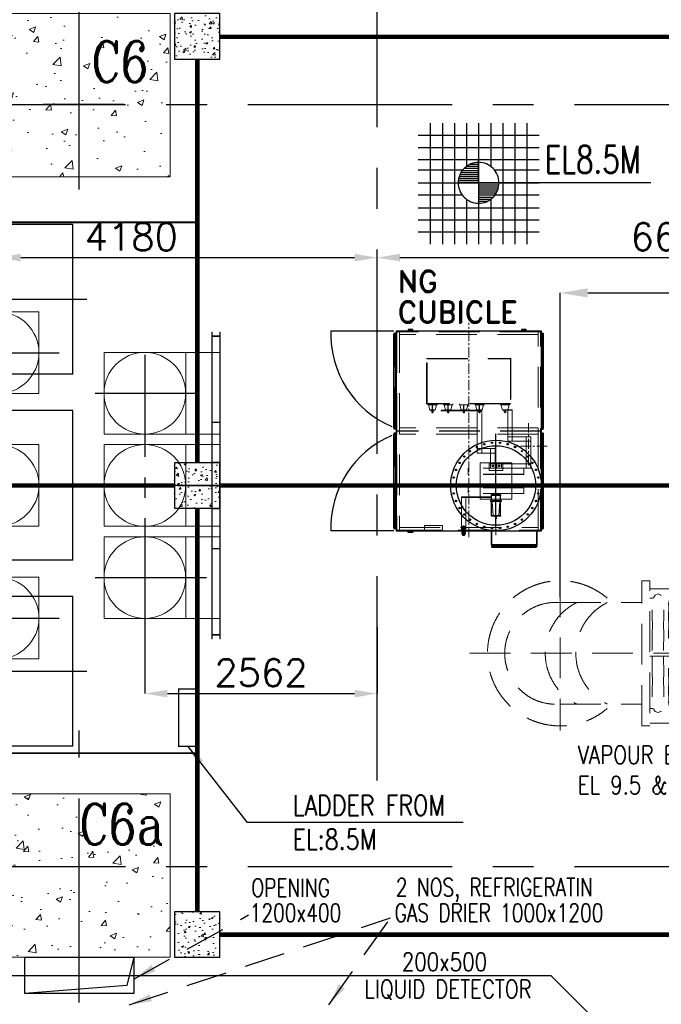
# Model space of a CAD drawing. Header units: inches. Extents: x 0 to 1544102, y 0 to 23144100.
# Tile 24 of 203: x 95279 to 102353, y 119366 to 130218. Entities that reach past the tile are written whole.
import ezdxf

# ---------------------------------------------------------------- set-up
doc = ezdxf.new("R2010")
doc.units = ezdxf.units.IN
doc.header["$LTSCALE"] = 1800
doc.header["$MEASUREMENT"] = 0
doc.linetypes.add('CENTER', pattern=[2, 1.25, -0.25, 0.25, -0.25])
doc.linetypes.add('HIDDEN', pattern=[0.375, 0.25, -0.125])
doc.layers.get('0').update_dxf_attribs({"color": 253})
for name, color, linetype in [('CEN', 2, 'CENTER'), ('COL', 1, 'Continuous'), ('GRID', 251, 'CENTER'), ('OPENING', 40, 'Continuous'), ('STEEL', 231, 'Continuous')]:
    doc.layers.add(name, color=color, linetype=linetype)
for name, color, linetype, lineweight in [('CONCRETE', 145, 'Continuous', 15), ('DIM', 4, 'Continuous', 18), ('EQPT', 8, 'HIDDEN', 9), ('EQUIP', 8, 'Continuous', 9), ('HATCH-1', 252, 'Continuous', 9), ('TEXT', 3, 'Continuous', 18)]:
    doc.layers.add(name, color=color, linetype=linetype, lineweight=lineweight)
doc.styles.add('ROMANC', font='ROMANC.SHX')
doc.styles.add('ROMAND', font='romand')
doc.styles.add('ROMANS', font='romans.shx')
doc.styles.get("Standard").update_dxf_attribs({"font": 'arial.ttf'})
doc.dimstyles.new('MAIN', dxfattribs={"dimtxt": 300, "dimasz": 225, "dimexe": 20, "dimexo": 20, "dimgap": 100, "dimtad": 1, "dimdec": 0, "dimzin": 0, "dimdsep": 46, "dimtxsty": 'ROMANS', "dimcen": 0.09, "dimclrd": 256, "dimclre": 9, "dimclrt": 256, "dimadec": 0, "dimazin": 0, "dimtfac": 1, "dimtdec": 0, "dimtofl": 0, "dimtmove": 0, "dimatfit": 3, "dimfxl": 0.18, "dimtolj": 1, "dimtzin": 0, "dimarcsym": 0})
doc.dimstyles.new('STANDARD1', dxfattribs={"dimtxt": 300, "dimasz": 250, "dimexe": 0, "dimexo": 0, "dimgap": 80, "dimtad": 1, "dimdec": 0, "dimzin": 0, "dimdsep": 46, "dimtxsty": 'ROMANS', "dimcen": 0, "dimclrd": 4, "dimclre": 4, "dimclrt": 4, "dimadec": 0, "dimazin": 0, "dimtfac": 0.09, "dimtdec": 0, "dimtix": 1, "dimtofl": 0, "dimtmove": 0, "dimatfit": 3, "dimfxl": 1, "dimtolj": 1, "dimtzin": 0, "dimarcsym": 0})
doc.dimstyles.new('USER175', dxfattribs={"dimscale": 175, "dimtxt": 2, "dimasz": 1.75, "dimexe": 0, "dimexo": 0, "dimgap": 0.5, "dimtad": 1, "dimdec": 0, "dimzin": 0, "dimdsep": 46, "dimtxsty": 'ROMANS', "dimcen": 0, "dimclrd": 4, "dimclre": 4, "dimclrt": 4, "dimadec": 0, "dimazin": 0, "dimtfac": 0.09, "dimtdec": 0, "dimtix": 1, "dimtofl": 0, "dimtmove": 0, "dimatfit": 3, "dimfxl": 1, "dimtolj": 1, "dimtzin": 0, "dimarcsym": 0})
pattern_1 = [(50, (-125855.24, -26628.59), (215.17805, -18.82564), [22.5, -247.5]), (355, (-125855.24, -26628.6), (-41.6254, 225.65764), [18, -198]), (100.4514, (-125837.3, -26630.16), (173.5528, 206.83186), [19.12206, -210.34263]), (46.1842, (-125855.24, -26568.6), (320.1723, -49.6557), [33.75, -371.25]), (96.6356, (-125828.55, -26572.73), (280.3988, 292.2354), [28.6831, -315.5139]), (351.1842, (-125855.24, -26568.6), (280.3986, 292.2356), [27, -297]), (21, (-125825.24, -26583.59), (179.07212, -120.78567), [22.5, -247.5]), (326, (-125825.24, -26583.6), (72.9946, 217.545), [18, -198]), (71.4514, (-125810.31, -26593.66), (252.0668, 96.75915), [19.12206, -210.34263]), (37.5, (-125855.235, -26628.59), (3.647957, 99.868156), [0, -195.6, 0, -201, 0, -198.75]), (7.5, (-125855.24, -26628.59), (78.92086, 118.32351), [0, -114.6, 0, -191.1, 0, -75.75]), (327.5, (-125922.135, -26628.59), (160.14673, -6.76646), [0, -75, 0, -234, 0, -310.5]), (317.5, (-125952.14, -26628.59), (174.95585, 30.0315), [0, -97.5, 0, -155.4, 0, -220.5])]

# ---------------------------------------------------------------- blocks, each defined once
blk = doc.blocks.new('TG DECK COLUMNS & OUTLINE')
at = {"layer": 'HATCH-1'}
h = blk.add_hatch(dxfattribs=at)
h.set_pattern_fill('AR-CONC', color=256, scale=100, style=0)
h.set_pattern_definition([(50, (148264.7, 19526.54), (717.2602, -62.752), [75, -825]), (355, (148264.7, 19526.5), (-138.7513, 752.192), [60, -660]), (100.4514, (148324.45, 19521.3), (578.5094, 689.4395), [63.74, -701.142]), (46.1842, (148264.7, 19726.5), (1067.241, -165.519), [112.5, -1237.5]), (96.6356, (148353.6, 19712.7), (934.663, 974.118), [95.61, -1051.713]), (351.1842, (148264.7, 19726.5), (934.662, 974.119), [90, -990]), (21, (148364.7, 19676.54), (596.907, -402.619), [75, -825]), (326, (148364.7, 19676.5), (243.3153, 725.15), [60, -660]), (71.4514, (148414.4, 19643), (840.2226, 322.5305), [63.74, -701.142]), (37.5, (148264.67, 19526.54), (12.15986, 332.89385), [0, -652, 0, -670, 0, -662.5]), (7.5, (148264.67, 19526.54), (263.0695, 394.4117), [0, -382, 0, -637, 0, -252.5]), (327.5, (148041.67, 19526.54), (533.82244, -22.5549), [0, -250, 0, -780, 0, -1035]), (317.5, (147941.67, 19526.54), (583.1862, 100.105), [0, -325, 0, -518, 0, -735])])
h.paths.add_polyline_path([(235783, 73865), (235386, 73865), (234783, 73865), (234783, 73065), (235783, 73065)])
h.paths.add_polyline_path([(236783, 73865), (235783, 73865), (235783, 73065), (236783, 73065)])
h.paths.add_polyline_path([(236783, 74865), (235783, 74865), (235783, 73865), (236277, 73865), (236783, 73865)])
h.paths.add_polyline_path([(235783, 74865), (234783, 74865), (234783, 73865), (235783, 73865)])
h.paths.add_polyline_path([(235854, 73997), (236679, 73997), (236679, 74672), (235854, 74672)], flags=24)
h.paths.add_polyline_path([(235854, 73997), (236679, 73997), (236679, 74672), (235854, 74672)], flags=24)
h = blk.add_hatch(dxfattribs=at)
h.set_pattern_fill('AR-CONC', color=256, scale=100, style=0)
h.set_pattern_definition([(50, (253436.1, 67254.8), (717.26, -62.752), [75, -825]), (355, (253436.1, 67254.8), (-138.75, 752.192), [60, -660]), (100.4514, (253495.85, 67249.6), (578.51, 689.44), [63.74, -701.142]), (46.184, (253436.1, 67454.8), (1067.24, -165.52), [112.5, -1237.5]), (96.6356, (253525, 67441), (934.66, 974.12), [95.61, -1051.713]), (351.184, (253436.1, 67454.8), (934.66, 974.12), [90, -990]), (21, (253536.1, 67404.8), (596.907, -402.619), [75, -825]), (326, (253536.1, 67404.8), (243.315, 725.15), [60, -660]), (71.4514, (253585.8, 67371.26), (840.223, 322.53), [63.74, -701.142]), (37.5, (253436.08, 67254.8), (12.16, 332.894), [0, -652, 0, -670, 0, -662.5]), (7.5, (253436.08, 67254.8), (263.0695, 394.412), [0, -382, 0, -637, 0, -252.5]), (327.5, (253213.08, 67254.8), (533.8224, -22.555), [0, -250, 0, -780, 0, -1035]), (317.5, (253113.08, 67254.8), (583.186, 100.105), [0, -325, 0, -518, 0, -735])])
h.paths.add_polyline_path([(234783, 64465), (236783, 64465), (236783, 66265), (234783, 66265)])
blk.add_lwpolyline([(240983, 64265), (243583, 61665), (267138, 61665), (267138, 77665), (243583, 77665), (240983, 75065), (226783, 75065), (226783, 64265)], close=True)
blk.add_lwpolyline([(240983, 64265), (243583, 61665), (267138, 61665), (267138, 77665), (243583, 77665), (240983, 75065), (226783, 75065), (226783, 64265)], close=True)
at = {"layer": 'CEN'}
for p, q in [((235783, 72926), (235783, 74976)), ((226842, 73865), (244205, 73865)), ((226842, 73865), (244205, 73865)), ((236277, 73865), (235386, 73865)), ((236277, 73865), (235386, 73865)), ((235783, 63965), (235783, 66965)), ((226842, 65465), (244167, 65465))]:
    blk.add_line(p, q, dxfattribs=at)
at = {"layer": 'CONCRETE'}
for points in [[(234783, 73065), (236783, 73065), (236783, 74865), (234783, 74865)], [(234783, 64465), (236783, 64465), (236783, 66265), (234783, 66265)]]:
    blk.add_lwpolyline(points, close=True, dxfattribs=at)
at = {"layer": 'TEXT', "style": 'ROMANC', "width": 0.8}
for s, p in [('C6', (235915, 74110)), ('C6', (235915, 74110)), ('C6a', (235782, 65706))]:
    blk.add_text(s, height=450, dxfattribs=at).set_placement(p)
blk = doc.blocks.new('LEVEL')
at = {"flags": 128}
for points in [[(-533, 658), (-533, -676)], [(-400, 658), (-400, -676)], [(-267, 658), (-267, -676)], [(-267, 658), (-267, -676)], [(-133, 658), (-133, 181)], [(0, 658), (0, -676)], [(0, 658), (0, -676)], [(133, 658), (133, 181)], [(133, 658), (133, 181)], [(267, 658), (267, -676)], [(400, 658), (400, -676)], [(533, 658), (533, -676)], [(-667, 524), (667, 524)], [(-667, 391), (667, 391)], [(-667, 258), (667, 258)], [(0, 0), (0, 264)], [(-667, 142), (-174, 142)], [(-194, 115), (0, 115)], [(-178, 137), (0, 137)], [(-158, 160), (0, 160)], [(-132, 182), (0, 182)], [(-93, 205), (0, 205)], [(174, 142), (667, 142)], [(-667, 0), (667, 0)], [(-265, 0), (0, 0)], [(-225, 2), (0, 2)], [(-224, 25), (0, 25)], [(-220, 47), (0, 47)], [(-214, 70), (0, 70)], [(-205, 92), (0, 92)], [(1900, 0), (0, 0)], [(0, 0), (0, -261)], [(225, -2), (0, -2)], [(224, -25), (0, -25)], [(220, -47), (0, -47)], [(214, -70), (0, -70)], [(205, -92), (0, -92)], [(-667, -133), (-181, -133)], [(-133, -181), (-133, -676)], [(194, -115), (0, -115)], [(178, -137), (0, -137)], [(158, -160), (0, -160)], [(132, -182), (0, -182)], [(93, -205), (0, -205)], [(133, -181), (133, -676)], [(133, -181), (133, -676)], [(181, -133), (667, -133)], [(-667, -276), (667, -276)], [(-667, -409), (667, -409)], [(-667, -542), (667, -542)]]:
    blk.add_lwpolyline(points, dxfattribs=at)
for points in [[(0, 225, 0.414246), (-225, 0)], [(225, 0, 0.414258), (0, 225)], [(-225, 0, 0.414221), (0, -225)], [(0, -225, 0.414246), (225, 0)]]:
    blk.add_lwpolyline(points, format="xyb", dxfattribs=at)
at = {"flags": 4}
blk.add_attdef('LEVEL', (839, 107), '', height=300, dxfattribs=at)
blk = doc.blocks.new('IP BUST DUCT')
at = {"color": 6, "ltscale": 2000}
for p, q in [((-1624, 2875), (-8978, 2875)), ((-1624, 1225), (-1624, 2875)), ((-1624, 1225), (-7328, 1225)), ((-1624, 825), (-6928, 825)), ((-1624, -825), (-1624, 825)), ((-1624, -825), (-5278, -825)), ((-1624, -1225), (-4878, -1225)), ((-1624, -2875), (-1624, -1225)), ((-1624, -2875), (-3228, -2875))]:
    blk.add_line(p, q, dxfattribs=at)
at = {"color": 9, "linetype": 'CENTER', "ltscale": 500}
blk.add_line((-3172, 1462), (-1775, 1462), dxfattribs=at)
at = {"layer": 'CEN', "color": 9, "linetype": 'CENTER', "ltscale": 0.5}
for p, q in [((-1471, 2050), (-8153, 2050)), ((-831, 1439), (-831, -1439)), ((-1379, 1016), (-152, 1016)), ((113, 0), (-6103, 0)), ((-1471, -2050), (-4053, -2050))]:
    blk.add_line(p, q, dxfattribs=at)
at = {"layer": 'CEN', "color": 9, "linetype": 'CENTER'}
for p, q in [((-3172, 0), (1351, 0)), ((-1379, -1016), (-152, -1016)), ((-3172, -1462), (-1775, -1462))]:
    blk.add_line(p, q, dxfattribs=at)
at = {"layer": 'EQUIP', "ltscale": 2000}
for p, q in [((-94, 211), (-94, 1690)), ((-88, 1690), (-94, 1690)), ((0, 1643), (-94, 1643)), ((-88, 211), (-88, 1690)), ((-6, 1649), (-88, 1649)), ((-6, 211), (-6, 1690)), ((0, 1690), (-6, 1690)), ((0, 211), (0, 1690)), ((-1280, 1466), (0, 1466)), ((-94, -740), (-94, 740)), ((-88, 740), (-94, 740)), ((0, 693), (-94, 693)), ((-88, -740), (-88, 740)), ((-6, 699), (-88, 699)), ((-6, -740), (-6, 740)), ((0, 740), (-6, 740)), ((0, -740), (0, 740)), ((-1280, 566), (0, 566)), ((-1280, 450), (0, 450)), ((-94, 257), (0, 257)), ((-88, 251), (-6, 251)), ((-94, 211), (-88, 211)), ((-6, 211), (0, 211)), ((-94, -1690), (-94, -211)), ((-88, -211), (-94, -211)), ((-88, -1690), (-88, -211)), ((-6, -1690), (-6, -211)), ((0, -211), (-6, -211)), ((0, -1690), (0, -211)), ((0, -257), (-94, -257)), ((-6, -251), (-88, -251)), ((-1280, -450), (0, -450)), ((-1280, -566), (0, -566)), ((-94, -693), (0, -693)), ((-94, -740), (-88, -740)), ((-88, -699), (-6, -699)), ((-6, -740), (0, -740)), ((-1280, -1466), (0, -1466)), ((-94, -1643), (0, -1643)), ((-94, -1690), (-88, -1690)), ((-88, -1649), (-6, -1649)), ((-6, -1690), (0, -1690))]:
    blk.add_line(p, q, dxfattribs=at)
for points in [[(-2898, 1012), (-1998, 1012), (-1998, 1912), (-2898, 1912)], [(-1280, 566), (-380, 566), (-380, 1466), (-1280, 1466)], [(-2898, -450), (-1998, -450), (-1998, 450), (-2898, 450)], [(-1280, -450), (-380, -450), (-380, 450), (-1280, 450)], [(-1280, -1466), (-380, -1466), (-380, -566), (-1280, -566)], [(-2898, -1912), (-1998, -1912), (-1998, -1012), (-2898, -1012)]]:
    blk.add_lwpolyline(points, close=True, dxfattribs=at)
for centre in [(-2449, 1462), (-831, 1016), (-2449, 0), (-831, 0), (-831, -1016), (-2449, -1462)]:
    blk.add_circle(centre, 450, dxfattribs=at)
blk = doc.blocks.new('*D210')
at = {"layer": 'DIM', "color": 4, "lineweight": -2, "transparency": 16777216}
for p, q in [((96658, 123646), (96658, 122791)), ((99220, 123523), (99220, 122791)), ((96908, 122791), (98970, 122791))]:
    blk.add_line(p, q, dxfattribs=at)
at = {"layer": 'DIM', "color": 4, "transparency": 16777216}
for points in [[(96908, 122833), (96908, 122749), (96658, 122791)], [(98970, 122833), (98970, 122749), (99220, 122791)]]:
    blk.add_solid(points, dxfattribs=at)
at = {"layer": 'DIM', "color": 4, "transparency": 16777216, "insert": (97939, 123021), "char_height": 300, "attachment_point": 5, "style": 'ROMANS'}
blk.add_mtext('\\A1;2562', dxfattribs=at)
blk = doc.blocks.new('*D158')
at = {"layer": 'DIM', "color": 4, "lineweight": -2, "transparency": 16777216}
for p, q in [((95040, 127286), (95040, 127596)), ((95290, 127596), (98970, 127596)), ((99220, 127286), (99220, 127596))]:
    blk.add_line(p, q, dxfattribs=at)
at = {"layer": 'DIM', "color": 4, "transparency": 16777216}
for points in [[(95290, 127638), (95290, 127554), (95040, 127596)], [(98970, 127638), (98970, 127554), (99220, 127596)]]:
    blk.add_solid(points, dxfattribs=at)
at = {"layer": 'DIM', "color": 4, "transparency": 16777216, "insert": (96508, 127826), "char_height": 300, "attachment_point": 5, "style": 'ROMANS'}
blk.add_mtext('\\A1;4180', dxfattribs=at)
blk = doc.blocks.new('HPDFT VENT ME BELLOW (900MM)')
for p, q in [((0, 770), (0, -770)), ((-45, -609), (0, -609)), ((-810, -800), (-900, -800))]:
    blk.add_line(p, q)
at = {"flags": 128}
for points in [[(-900, -800), (-900, 800), (-810, 800), (-810, -800)], [(-135, 770), (-810, 770)], [(-45, -800), (-135, -800), (-135, 800), (-45, 800), (-45, -800)], [(-45, 710), (0, 710), (0, 770), (-45, 770)], [(-810, 710), (-135, 710)], [(-135, 645), (-158, 654), (-190, 642), (-206, 611), (-220, 609), (-275, 609), (-289, 611), (-305, 642), (-338, 654), (-370, 642), (-386, 611), (-400, 609), (-478, 609), (-492, 611), (-508, 642), (-540, 654), (-572, 642), (-588, 611), (-602, 609), (-658, 609), (-672, 611), (-688, 642), (-720, 654), (-752, 642), (-768, 611), (-782, 609), (-810, 609)], [(0, 710), (0, 594)], [(-783, 30), (-784, 224), (-782, 300), (-784, 410), (-782, 520), (-784, 540), (-768, 611)], [(-658, 30), (-656, 224), (-658, 300), (-656, 410), (-658, 520), (-656, 540), (-672, 611)], [(-588, 611), (-604, 540), (-602, 520), (-604, 410), (-602, 300), (-604, 224), (-603, 30)], [(-478, 30), (-476, 224), (-478, 300), (-476, 410), (-478, 520), (-476, 540), (-492, 611)], [(-386, 611), (-401, 540), (-399, 520), (-402, 410), (-399, 300), (-401, 224), (-400, 30)], [(-275, 30), (-274, 224), (-276, 300), (-273, 410), (-276, 520), (-274, 540), (-289, 611)], [(-220, 30), (-221, 224), (-219, 300), (-222, 410), (-219, 520), (-221, 540), (-206, 611)], [(-45, 609), (0, 609)], [(-135, 30), (-810, 30)], [(-45, -30), (0, -30), (0, 30), (-45, 30)], [(-810, -30), (-135, -30)], [(-783, -30), (-784, -224), (-782, -300), (-784, -410), (-782, -520), (-784, -540), (-768, -611)], [(-658, -30), (-656, -224), (-658, -300), (-656, -410), (-658, -520), (-656, -540), (-672, -611)], [(-588, -611), (-604, -540), (-602, -520), (-604, -410), (-602, -300), (-604, -224), (-603, -30)], [(-478, -30), (-476, -224), (-478, -300), (-476, -410), (-478, -520), (-476, -540), (-492, -611)], [(-386, -611), (-401, -540), (-399, -520), (-402, -410), (-399, -300), (-401, -224), (-400, -30)], [(-275, -30), (-274, -224), (-276, -300), (-273, -410), (-276, -520), (-274, -540), (-289, -611)], [(-220, -30), (-221, -224), (-219, -300), (-222, -410), (-219, -520), (-221, -540), (-206, -611)], [(-135, -645), (-158, -654), (-190, -642), (-206, -611), (-220, -609), (-275, -609), (-289, -611), (-305, -642), (-338, -654), (-370, -642), (-386, -611), (-400, -609), (-478, -609), (-492, -611), (-508, -642), (-540, -654), (-572, -642), (-588, -611), (-602, -609), (-658, -609), (-672, -611), (-688, -642), (-720, -654), (-752, -642), (-768, -611), (-782, -609), (-810, -609)], [(-135, -710), (-810, -710)], [(-45, -770), (0, -770), (0, -710), (-45, -710)], [(-810, -770), (-135, -770)]]:
    blk.add_lwpolyline(points, dxfattribs=at)
blk = doc.blocks.new('FLASH TANK VENT PIPING ARCH-R0')
at = {"layer": 'EQPT'}
for p, q in [((-9850, -1000), (-9850, -2700)), ((-9850, -1291), (-8950, -1291)), ((-10846, -1850), (-3747, -1850)), ((-9850, -2409), (-8950, -2409))]:
    blk.add_line(p, q, dxfattribs=at)
for centre, radius, start, end in [((-9850, -1850), 800, 49.6298, 310.3702), ((-9899, -1850), 561, 84.9465, 275.0535), ((-9389, -1850), 624, 116.4601, 243.5399), ((-9052, -1850), 624, 116.4601, 243.5399)]:
    blk.add_arc(centre, radius, start, end, dxfattribs=at)
blk.add_blockref('HPDFT VENT ME BELLOW (900MM)', (-8050, -1850), dxfattribs=at)
blk = doc.blocks.new('*D211')
at = {"layer": 'DIM', "color": 4, "lineweight": -2, "transparency": 16777216}
for p, q in [((105836, 131169), (105836, 127596)), ((99220, 127286), (99220, 127596)), ((99470, 127596), (105586, 127596))]:
    blk.add_line(p, q, dxfattribs=at)
at = {"layer": 'DIM', "color": 4, "transparency": 16777216}
for points in [[(99470, 127638), (99470, 127554), (99220, 127596)], [(105586, 127638), (105586, 127554), (105836, 127596)]]:
    blk.add_solid(points, dxfattribs=at)
at = {"layer": 'DIM', "color": 4, "transparency": 16777216, "insert": (102528, 127826), "char_height": 300, "attachment_point": 5, "style": 'ROMANS'}
blk.add_mtext('\\A1;6616', dxfattribs=at)
blk = doc.blocks.new('AUX COLUMNS')
at = {"layer": 'GRID'}
blk.add_line((-136838, 59915), (-243038, 59915), dxfattribs=at)
blk = doc.blocks.new('*D327')
at = {"color": 4, "lineweight": -2, "transparency": 16777216}
for p, q in [((101236, 123854), (101236, 127207)), ((101542, 127207), (105530, 127207))]:
    blk.add_line(p, q, dxfattribs=at)
at = {"color": 4, "transparency": 16777216}
for points in [[(101542, 127258), (101542, 127156), (101236, 127207)], [(105530, 127258), (105530, 127156), (105836, 127207)]]:
    blk.add_solid(points, dxfattribs=at)
at = {"color": 4, "transparency": 16777216, "insert": (103536, 127469), "char_height": 350, "attachment_point": 5, "style": 'ROMANS'}
blk.add_mtext('\\A1;4600', dxfattribs=at)
blk = doc.blocks.new('A$C15F8224B')
at = {"linetype": 'HIDDEN', "lineweight": 5}
for p, q in [((-140, 308), (-140, -308)), ((-140, 308), (-70, 308)), ((-75, 308), (-75, -308)), ((-70, 308), (-70, -308)), ((70, 308), (70, -308)), ((70, 308), (140, 308)), ((75, 308), (75, -308)), ((140, 308), (140, -308)), ((-140, -308), (-70, -308)), ((70, -308), (140, -308))]:
    blk.add_line(p, q, dxfattribs=at)
at = {"color": 1, "linetype": 'CENTER', "lineweight": 5, "ltscale": 0.025}
blk.add_line((-172, 0), (-447, 0), dxfattribs=at)
at = {"color": 7, "linetype": 'HIDDEN', "lineweight": 5}
for p, q in [((-410, 6), (-380, 6)), ((-410, 6), (-410, -6)), ((-410, 5), (-380, 5)), ((-225, 41), (-380, 30)), ((-380, 30), (-380, -30)), ((-225, 60), (-225, -60)), ((-225, 60), (-215, 60)), ((-215, 60), (-215, -60)), ((-215, 50), (-200, 50)), ((-410, -5), (-380, -5)), ((-410, -6), (-380, -6)), ((-225, -42), (-380, -30)), ((-225, -60), (-215, -60)), ((-215, -50), (-200, -50))]:
    blk.add_line(p, q, dxfattribs=at)
at = {"linetype": 'HIDDEN', "lineweight": 5}
for points in [[(-200, 175), (200, 175), (200, -175), (-200, -175)], [(115, -75), (190, -75), (190, 75), (115, 75)]]:
    blk.add_lwpolyline(points, close=True, dxfattribs=at)
at = {"lineweight": 5}
for centre, radius in [((165, 35), 10), ((165, 35), 5), ((165, -35), 10), ((165, -35), 5)]:
    blk.add_circle(centre, radius, dxfattribs=at)
at = {"color": 7, "linetype": 'HIDDEN', "lineweight": 5}
blk.add_arc((-410, 0), 6, 90, 270, dxfattribs=at)
blk = doc.blocks.new('A$C7A1304AA')
for p, q in [((0, 16), (2, 18)), ((0, 16), (0, -16)), ((2, 18), (8, 18)), ((2, 8), (8, 8)), ((8, 18), (10, 16)), ((10, 16), (10, -16)), ((0, -16), (2, -18)), ((2, -8), (8, -8)), ((2, -18), (8, -18)), ((8, -18), (10, -16))]:
    blk.add_line(p, q)
for centre, radius, start, end in [((7, 13), 7.25, 136.3972, 223.6028), ((17, 0), 17, 151.9275, 208.0725), ((3, 13), 7.25, 316.3972, 43.6028), ((-7, 0), 17, 331.9275, 28.0725), ((7, -13), 7.25, 136.3972, 223.6028), ((3, -13), 7.25, 316.3972, 43.6028)]:
    blk.add_arc(centre, radius, start, end)
blk = doc.blocks.new('A$C5B6409EA')
at = {"linetype": 'HIDDEN'}
for p, q in [((-50, 8), (53, 8)), ((-50, -9), (53, -9))]:
    blk.add_line(p, q, dxfattribs=at)
for p, q in [((-49, 10), (-37, 10)), ((-49, -10), (-49, 10)), ((0, 15), (3, 15)), ((40, 10), (52, 10)), ((52, -10), (52, 10)), ((-49, -10), (-37, -10)), ((0, -15), (3, -15)), ((40, -10), (52, -10))]:
    blk.add_line(p, q)
for points in [[(-24, -20), (-27, -20), (-27, 20), (-24, 20)], [(-15, -20), (-18, -20), (-18, 20), (-15, 20)], [(0, -20), (-5, -20), (-5, 20), (0, 20)], [(3, -20), (8, -20), (8, 20), (3, 20)], [(18, -20), (21, -20), (21, 20), (18, 20)], [(27, -20), (30, -20), (30, 20), (27, 20)]]:
    blk.add_lwpolyline(points, close=True)
for centre, start, end in [((-35, 0), 142.4715, 217.5285), ((38, 0), 322.4715, 37.5285)]:
    blk.add_arc(centre, 16.4, start, end)
at = {"xscale": -1}
for p in [(-27, 0), (-5, 0)]:
    blk.add_blockref('A$C7A1304AA', p, dxfattribs=at)
for p in [(8, 0), (30, 0)]:
    blk.add_blockref('A$C7A1304AA', p)
blk = doc.blocks.new('A$C3EC82D99')
at = {"lineweight": 5}
h = blk.add_hatch(dxfattribs=at)
h.set_pattern_fill('ANSI31', color=1, scale=20, style=0)
h.set_pattern_definition([(135, (14327.167, -11214.0875), (1.76776695, 1.76776695), [])])
h.paths.add_polyline_path([(2230, 1871), (2235, 1871), (2235, 1846), (2230, 1846)])
h.paths.add_polyline_path([(2225, 1871), (2230, 1871), (2230, 1846), (2225, 1846)])
h.paths.add_polyline_path([(2230, 1846), (2235, 1846), (2235, 1821), (2230, 1821)])
h.paths.add_polyline_path([(2225, 1846), (2230, 1846), (2230, 1821), (2225, 1821)])
h.paths.add_polyline_path([(2230, 1821), (2235, 1821), (2235, 1796), (2230, 1796)])
h.paths.add_polyline_path([(2225, 1821), (2230, 1821), (2230, 1796), (2225, 1796)])
h.paths.add_polyline_path([(2230, 1796), (2235, 1796), (2235, 1771), (2230, 1771)])
h.paths.add_polyline_path([(2225, 1796), (2230, 1796), (2230, 1771), (2225, 1771)])
at = {"color": 1, "linetype": 'HIDDEN', "lineweight": 5}
for p, q in [((2617, 2286), (433, 2286)), ((450, 2330), (450, 2338)), ((1495, 2343), (455, 2343)), ((460, 2286), (460, 756)), ((1490, 2286), (1490, 756)), ((1500, 2330), (1500, 2338)), ((1522, 2318), (1522, 729)), ((1525, 2318), (1525, 729)), ((1528, 2318), (1528, 729)), ((1550, 2330), (1550, 2338)), ((2595, 2343), (1555, 2343)), ((1560, 2286), (1560, 756)), ((2590, 756), (2590, 2286)), ((2600, 2330), (2600, 2338)), ((1935, 2205), (1588, 2205)), ((1588, 1951), (1588, 2205)), ((1638, 1951), (1638, 2205)), ((1885, 1831), (1885, 2205)), ((1935, 1831), (1935, 2205)), ((2788, 2268), (2797, 2268)), ((2802, 1779), (2802, 2263)), ((408, 2152), (408, 2102)), ((1935, 2155), (1588, 2155)), ((1935, 1831), (1935, 2129)), ((1235, 1971), (1225, 1971)), ((1235, 1871), (1235, 1971)), ((1235, 1966), (1290, 1951)), ((1290, 2001), (1290, 1891)), ((1638, 2001), (1290, 2001)), ((1638, 2001), (1290, 2001)), ((1296, 2001), (1296, 1896)), ((1885, 1831), (1885, 2001)), ((1235, 1871), (1225, 1871)), ((1235, 1876), (1290, 1891)), ((1290, 1891), (1290, 1951)), ((1290, 1946), (1290, 1946)), ((1315, 1929), (1290, 1929)), ((1315, 1913), (1290, 1913)), ((1296, 1896), (1290, 1896)), ((1638, 1951), (1296, 1951)), ((1638, 1951), (1296, 1951)), ((1315, 1913), (1315, 1929)), ((1885, 1811), (1719, 1811)), ((1719, 1811), (1719, 1615)), ((1935, 1761), (1719, 1761)), ((1769, 1811), (1769, 1615)), ((2250, 1771), (2250, 1439)), ((2256, 1771), (2256, 1439)), ((2788, 1774), (2797, 1774)), ((1235, 1690), (1225, 1690)), ((1235, 1690), (1235, 1590)), ((1235, 1684), (1290, 1670)), ((1290, 1670), (1290, 1610)), ((1315, 1648), (1290, 1648)), ((1315, 1632), (1290, 1632)), ((1296, 1665), (1296, 1096)), ((1302, 1664), (1302, 1096)), ((1769, 1665), (1308, 1665)), ((1315, 1648), (1315, 1632)), ((1235, 1590), (1225, 1590)), ((1235, 1595), (1290, 1610)), ((1769, 1615), (1308, 1615)), ((1235, 1517), (1225, 1517)), ((1235, 1417), (1225, 1417)), ((1235, 1517), (1235, 1417)), ((1235, 1512), (1290, 1497)), ((1235, 1422), (1290, 1437)), ((1290, 1497), (1290, 1437)), ((1315, 1475), (1290, 1475)), ((1315, 1459), (1290, 1459)), ((1315, 1475), (1315, 1459)), ((2598, 1489), (2250, 1489)), ((2598, 1439), (2250, 1439)), ((1235, 1344), (1225, 1344)), ((1235, 1344), (1235, 1244)), ((1235, 1339), (1290, 1324)), ((1290, 1324), (1290, 1264)), ((1235, 1244), (1225, 1244)), ((1235, 1249), (1290, 1264)), ((1315, 1302), (1290, 1302)), ((1315, 1286), (1290, 1286)), ((1315, 1302), (1315, 1286)), ((1235, 1171), (1225, 1171)), ((1235, 1171), (1235, 1071)), ((1235, 1166), (1290, 1151)), ((1235, 1076), (1290, 1091)), ((1290, 1151), (1290, 1091)), ((1315, 1129), (1290, 1129)), ((1315, 1113), (1290, 1113)), ((1296, 1096), (1302, 1096)), ((1315, 1129), (1315, 1113)), ((1235, 1071), (1225, 1071)), ((408, 904), (408, 854)), ((2642, 904), (2642, 854)), ((433, 756), (2617, 756)), ((450, 713), (450, 704)), ((1495, 699), (455, 699)), ((1500, 713), (1500, 704)), ((1550, 713), (1550, 704)), ((2595, 699), (1555, 699)), ((2600, 713), (2600, 704))]:
    blk.add_line(p, q, dxfattribs=at)
at = {"color": 1}
for p, q in [((447, 2330), (447, 2338)), ((1503, 2330), (447, 2330)), ((1495, 2346), (455, 2346)), ((455, 2340), (455, 2343)), ((455, 2340), (470, 2340)), ((455, 2337), (455, 2340)), ((455, 2337), (467, 2337)), ((470, 2340), (470, 2343)), ((472, 2321), (472, 2332)), ((475, 2321), (475, 2332)), ((1475, 2321), (1475, 2332)), ((1478, 2321), (1478, 2332)), ((1480, 2340), (1480, 2343)), ((1495, 2340), (1480, 2340)), ((1495, 2337), (1483, 2337)), ((1495, 2340), (1495, 2343)), ((1495, 2337), (1495, 2340)), ((1503, 2330), (1503, 2338)), ((1547, 2330), (1547, 2338)), ((2603, 2330), (1547, 2330)), ((2595, 2346), (1555, 2346)), ((1555, 2340), (1555, 2343)), ((1555, 2340), (1570, 2340)), ((1555, 2337), (1555, 2340)), ((1555, 2337), (1567, 2337)), ((1570, 2340), (1570, 2343)), ((1572, 2321), (1572, 2332)), ((1575, 2321), (1575, 2332)), ((2575, 2321), (2575, 2332)), ((2578, 2321), (2578, 2332)), ((2580, 2340), (2580, 2343)), ((2595, 2340), (2580, 2340)), ((2595, 2337), (2583, 2337)), ((2595, 2340), (2595, 2343)), ((2595, 2337), (2595, 2340)), ((2603, 2330), (2603, 2338)), ((2780, 2246), (2791, 2246)), ((2780, 2243), (2791, 2243)), ((2788, 1771), (2788, 2271)), ((2788, 2271), (2797, 2271)), ((2796, 2263), (2796, 2251)), ((2796, 2263), (2799, 2263)), ((2799, 2263), (2799, 2248)), ((2799, 2263), (2802, 2263)), ((2799, 2248), (2802, 2248)), ((2805, 1779), (2805, 2263)), ((2455, 1871), (2235, 1871)), ((2455, 1771), (2235, 1771)), ((2780, 1799), (2791, 1799)), ((2780, 1796), (2791, 1796)), ((2788, 1771), (2797, 1771)), ((2796, 1779), (2796, 1791)), ((2796, 1779), (2799, 1779)), ((2799, 1779), (2799, 1794)), ((2799, 1794), (2802, 1794)), ((2799, 1779), (2802, 1779)), ((1323, 1640), (1235, 1640)), ((1302, 1665), (1296, 1665)), ((1323, 1467), (1235, 1467)), ((1323, 1467), (1235, 1467)), ((1323, 1294), (1235, 1294)), ((1323, 1121), (1235, 1121)), ((425, 696), (425, 0)), ((1503, 713), (447, 713)), ((447, 713), (447, 704)), ((455, 705), (467, 705)), ((455, 705), (455, 702)), ((455, 702), (470, 702)), ((455, 702), (455, 699)), ((1495, 696), (455, 696)), ((470, 702), (470, 699)), ((472, 721), (472, 710)), ((475, 721), (475, 710)), ((1475, 721), (1475, 710)), ((1478, 721), (1478, 710)), ((1495, 702), (1480, 702)), ((1480, 702), (1480, 699)), ((1495, 705), (1483, 705)), ((1495, 705), (1495, 702)), ((1495, 702), (1495, 699)), ((1503, 713), (1503, 704)), ((2603, 713), (1547, 713)), ((1547, 713), (1547, 704)), ((1555, 705), (1567, 705)), ((1555, 705), (1555, 702)), ((1555, 702), (1570, 702)), ((1555, 702), (1555, 699)), ((2595, 696), (1555, 696)), ((1570, 702), (1570, 699)), ((1572, 721), (1572, 710)), ((1575, 721), (1575, 710)), ((2575, 721), (2575, 710)), ((2578, 721), (2578, 710)), ((2595, 702), (2580, 702)), ((2580, 702), (2580, 699)), ((2595, 705), (2583, 705)), ((2595, 705), (2595, 702)), ((2595, 702), (2595, 699)), ((2603, 713), (2603, 704)), ((2625, 696), (2625, 0))]:
    blk.add_line(p, q, dxfattribs=at)
at = {"color": 2, "linetype": 'CENTER', "lineweight": 5, "ltscale": 0.05}
for p, q in [((1690, 2384), (1690, 2016)), ((2125, 2280), (2125, 1362)), ((1902, 2180), (1437, 2180)), ((2693, 1521), (334, 1521))]:
    blk.add_line(p, q, dxfattribs=at)
at = {"color": 1, "linetype": 'CENTER', "lineweight": 5, "ltscale": 0.05}
for p, q in [((2028, 2284), (2048, 2288)), ((2040, 2276), (2036, 2296)), ((2115, 2294), (2135, 2294)), ((2125, 2284), (2125, 2304)), ((2202, 2288), (2222, 2284)), ((2210, 2276), (2214, 2296)), ((1813, 2163), (1799, 2178)), ((1799, 2164), (1814, 2177)), ((1867, 2218), (1884, 2228)), ((1881, 2215), (1871, 2232)), ((1945, 2258), (1963, 2266)), ((1958, 2253), (1950, 2271)), ((2286, 2266), (2305, 2258)), ((2292, 2253), (2299, 2271)), ((2365, 2228), (2382, 2218)), ((2369, 2215), (2379, 2232)), ((2436, 2177), (2451, 2164)), ((2437, 2163), (2450, 2178)), ((1755, 2100), (1739, 2112)), ((1741, 2098), (1753, 2114)), ((2494, 2100), (2510, 2112)), ((2496, 2114), (2508, 2098)), ((1667, 1941), (1673, 1960)), ((1710, 2027), (1692, 2036)), ((1697, 2023), (1706, 2041)), ((2539, 2027), (2557, 2036)), ((2544, 2041), (2553, 2023)), ((2577, 1960), (2583, 1941)), ((1664, 1864), (1644, 1866)), ((1653, 1855), (1655, 1875)), ((1680, 1948), (1660, 1953)), ((2570, 1948), (2589, 1953)), ((2586, 1864), (2606, 1866)), ((2595, 1875), (2597, 1855)), ((1664, 1778), (1644, 1776)), ((1655, 1767), (1653, 1787)), ((2672, 1821), (1778, 1821)), ((2586, 1778), (2606, 1776)), ((2597, 1787), (2595, 1767)), ((1680, 1694), (1660, 1689)), ((1673, 1682), (1667, 1701)), ((2570, 1694), (2589, 1689)), ((2583, 1701), (2577, 1682)), ((1710, 1615), (1692, 1606)), ((1706, 1601), (1697, 1619)), ((1755, 1542), (1739, 1530)), ((1753, 1528), (1741, 1544)), ((2494, 1542), (2510, 1530)), ((2508, 1544), (2496, 1528)), ((2539, 1615), (2557, 1606)), ((2553, 1619), (2544, 1601)), ((1813, 1479), (1799, 1464)), ((1814, 1465), (1799, 1478)), ((1884, 1414), (1867, 1424)), ((1881, 1427), (1871, 1410)), ((2382, 1424), (2365, 1414)), ((2369, 1427), (2379, 1410)), ((2451, 1478), (2436, 1465)), ((2437, 1479), (2450, 1464)), ((1963, 1376), (1945, 1384)), ((1958, 1389), (1950, 1371)), ((2048, 1354), (2028, 1358)), ((2040, 1366), (2036, 1346)), ((2135, 1348), (2115, 1348)), ((2125, 1358), (2125, 1338)), ((2222, 1358), (2202, 1354)), ((2210, 1366), (2214, 1346)), ((2305, 1384), (2286, 1376)), ((2292, 1389), (2299, 1371))]:
    blk.add_line(p, q, dxfattribs=at)
blk.add_line((2595, 1821), (1555, 1821))
at = {"color": 1}
for points in [[(2625, 2321), (425, 2321), (425, 721), (2625, 721)], [(2235, 1771), (2225, 1771), (2225, 1871), (2235, 1871)], [(2465, 1771), (2455, 1771), (2455, 1871), (2465, 1871)]]:
    blk.add_lwpolyline(points, close=True, dxfattribs=at)
at = {"color": 1, "linetype": 'HIDDEN', "lineweight": 5}
for points in [[(2622, 2318), (428, 2318), (428, 724), (2622, 724)], [(2617, 2313), (433, 2313), (433, 729), (2617, 729)], [(1225, 1056), (725, 1056), (725, 1986), (1225, 1986)], [(1220, 1061), (730, 1061), (730, 1981), (1220, 1981)], [(1935, 1831), (1885, 1831), (1885, 1881), (1935, 1881)], [(1935, 1761), (1885, 1761), (1885, 1811), (1935, 1811)], [(1290, 1615), (1290, 1665), (1296, 1665), (1296, 1615)], [(1308, 1615), (1302, 1615), (1302, 1665), (1308, 1665)], [(1290, 1442), (1290, 1492), (1296, 1492), (1296, 1442)], [(2604, 1439), (2598, 1439), (2598, 1489), (2604, 1489)], [(1290, 1269), (1290, 1319), (1296, 1319), (1296, 1269)], [(2617, 1033), (2567, 1033), (2567, 1233), (2617, 1233)], [(1290, 1096), (1290, 1146), (1296, 1146), (1296, 1096)]]:
    blk.add_lwpolyline(points, close=True, dxfattribs=at)
at = {"color": 1}
for points in [[(2625, 2271), (2780, 2271), (2780, 1771), (2625, 1771)], [(425, 2152), (405, 2152), (405, 2102), (425, 2102)], [(425, 904), (405, 904), (405, 854), (425, 854)], [(2625, 904), (2645, 904), (2645, 854), (2625, 854)]]:
    blk.add_lwpolyline(points, dxfattribs=at)
at = {"color": 1, "linetype": 'HIDDEN', "lineweight": 5}
blk.add_lwpolyline([(2625, 2268), (2777, 2268), (2777, 1774), (2625, 1774)], dxfattribs=at)
at = {"color": 1}
for centre, radius in [((2125, 1821), 499), ((2038, 2286), 7.5), ((2125, 2294), 7.5), ((2212, 2286), 7.5), ((2125, 1821), 438), ((1806, 2171), 7.5), ((1876, 2223), 7.5), ((1954, 2262), 7.5), ((2296, 2262), 7.5), ((2374, 2223), 7.5), ((2444, 2171), 7.5), ((1747, 2106), 7.5), ((2502, 2106), 7.5), ((1670, 1950), 7.5), ((1701, 2032), 7.5), ((2548, 2032), 7.5), ((2580, 1950), 7.5), ((1654, 1865), 7.5), ((2596, 1865), 7.5), ((1654, 1777), 7.5), ((2596, 1777), 7.5), ((1670, 1692), 7.5), ((2580, 1692), 7.5), ((1701, 1610), 7.5), ((1747, 1536), 7.5), ((2502, 1536), 7.5), ((2548, 1610), 7.5), ((1806, 1471), 7.5), ((1876, 1419), 7.5), ((2374, 1419), 7.5), ((2444, 1471), 7.5), ((1954, 1380), 7.5), ((2038, 1356), 7.5), ((2125, 1348), 7.5), ((2212, 1356), 7.5), ((2296, 1380), 7.5)]:
    blk.add_circle(centre, radius, dxfattribs=at)
for centre, radius, start, end in [((455, 2338), 8, 90, 180), ((467, 2332), 8, 0, 90), ((467, 2332), 5, 0, 90), ((1483, 2332), 8, 90, 180), ((1483, 2332), 5, 90, 180), ((1495, 2338), 8, 0, 90), ((1555, 2338), 8, 90, 180), ((1567, 2332), 8, 0, 90), ((1567, 2332), 5, 0, 90), ((2583, 2332), 8, 90, 180), ((2583, 2332), 5, 90, 180), ((2595, 2338), 8, 0, 90), ((2791, 2251), 5, 270, 0), ((2791, 2251), 8, 270, 0), ((2797, 2263), 8, 0, 90), ((2791, 1791), 8, 0, 90), ((2791, 1791), 5, 0, 90), ((2797, 1779), 8, 270, 0), ((462, 1098), 1098, 268.0439, 337.1344), ((455, 704), 8, 180, 270), ((467, 710), 5, 270, 0), ((467, 710), 8, 270, 0), ((1483, 710), 8, 180, 270), ((1483, 710), 5, 180, 270), ((1495, 704), 8, 270, 0), ((1555, 704), 8, 180, 270), ((1567, 710), 5, 270, 0), ((1567, 710), 8, 270, 0), ((2587, 1098), 1098, 202.8656, 271.9561), ((2583, 710), 8, 180, 270), ((2583, 710), 5, 180, 270), ((2595, 704), 8, 270, 0)]:
    blk.add_arc(centre, radius, start, end, dxfattribs=at)
at = {"color": 1, "linetype": 'HIDDEN', "lineweight": 5}
for centre, radius, start, end in [((455, 2338), 5, 90, 180), ((1495, 2338), 5, 0, 90), ((1555, 2338), 5, 90, 180), ((2595, 2338), 5, 0, 90), ((2797, 2263), 5, 0, 90), ((1315, 1921), 8, 270, 90), ((2797, 1779), 5, 270, 0), ((1315, 1640), 8, 270, 90), ((1315, 1467), 8, 270, 90), ((1315, 1294), 8, 270, 90), ((455, 704), 5, 180, 270), ((1495, 704), 5, 270, 0), ((1555, 704), 5, 180, 270), ((2595, 704), 5, 270, 0)]:
    blk.add_arc(centre, radius, start, end, dxfattribs=at)
at = {"color": 1, "linetype": 'Continuous'}
blk.add_arc((1315, 1121), 8, 270, 90, dxfattribs=at)
at = {"color": 1, "xscale": -1}
for name, p in [('A$C15F8224B', (2075, 1821)), ('A$C5B6409EA', (2625, 1464))]:
    blk.add_blockref(name, p, dxfattribs=at)
blk = doc.blocks.new('PLATFORM BELOW TG DECK AT EL. 5.8M & 8.0M & 8.5M')
at = {"layer": 'HATCH-1'}
h = blk.add_hatch(dxfattribs=at)
h.set_pattern_fill('AR-CONC', color=256, scale=30, style=0)
h.set_pattern_definition(pattern_1)
h.paths.add_polyline_path([(-14100, 4700), (-13600, 4700), (-13600, 5200), (-14100, 5200)])
h = blk.add_hatch(dxfattribs=at)
h.set_pattern_fill('AR-CONC', color=256, scale=30, style=0)
h.set_pattern_definition(pattern_1)
h.paths.add_polyline_path([(-14100, -250), (-13600, -250), (-13600, 250), (-14100, 250)])
h = blk.add_hatch(dxfattribs=at)
h.set_pattern_fill('AR-CONC', color=256, scale=30, style=0)
h.set_pattern_definition(pattern_1)
h.paths.add_polyline_path([(-14100, -5200), (-13600, -5200), (-13600, -4700), (-14100, -4700)])
at = {"layer": 'COL'}
for points in [[(-14100, 4700), (-13600, 4700), (-13600, 5200), (-14100, 5200)], [(-14100, -250), (-13600, -250), (-13600, 250), (-14100, 250)], [(-14100, -5200), (-13600, -5200), (-13600, -4700), (-14100, -4700)]]:
    blk.add_lwpolyline(points, close=True, dxfattribs=at)
at = {"layer": 'STEEL'}
for points, const_width in [([(-13600, 4945), (-6800, 4945)], 50), ([(-13850, 250), (-13850, 4700)], 50), ([(-13850, 2900), (-16450, 2900)], 20), ([(-14100, 0), (-22300, 0)], 50), ([(-13600, 0), (-6525, 0)], 50), ([(-13850, -4700), (-13850, -250)], 50), ([(-13850, -2950), (-16450, -2950)], 20), ([(-6800, -4950), (-13600, -4950)], 50)]:
    blk.add_lwpolyline(points, dxfattribs=dict(at, const_width=const_width))
at = {"layer": 'STEEL', "const_width": 15}
blk.add_lwpolyline([(-14054, -2876), (-13850, -2876), (-13850, -2244), (-14054, -2244)], close=True, dxfattribs=at)
at = {"layer": 'TEXT', "insert": (-12799, -3413), "char_height": 225, "width": 2311.58, "attachment_point": 1, "style": 'ROMANS'}
blk.add_mtext('{\\W0.8;LADDER FROM EL:8.5M}', dxfattribs=at)
at = {"layer": 'DIM'}
blk.add_leader([(-13952, -2876), (-13305, -3710), (-10918, -3710)], dimstyle='MAIN', override={"dimgap": 100, "dimtad": 0}, dxfattribs=at)
blk = doc.blocks.new('GENERATOR AUX. EQUIPMENTS')
at = {"layer": 'OPENING'}
blk.add_line((-14550, -5200), (-14628, -5512), dxfattribs=at)
at = {"layer": 'OPENING', "ltscale": 0.1}
blk.add_line((-14628, -5512), (-15750, -5600), dxfattribs=at)
blk.add_lwpolyline([(-15750, -5200), (-14550, -5200), (-14550, -5600), (-15750, -5600)], close=True, dxfattribs=at)
at = {"layer": 'EQPT', "style": 'ROMANS'}
for s, width, p in [('OPENING', 0.75, (-13254, -4534)), ('2 NOS, REFRIGERATIN ', 0.75, (-11660, -4528)), ('1200x400', 0.75, (-13271, -4810)), ('GAS DRIER 1000x1200', 0.75, (-11674, -4810)), ('200x500', 0.8, (-11594, -5350)), ('LIQUID DETECTOR', 0.8, (-12008, -5650))]:
    blk.add_text(s, height=200, dxfattribs=dict(at, width=width)).set_placement(p)
at = {"layer": 'EQPT', "insert": (-9654, -2869), "char_height": 200, "width": 2415.98, "attachment_point": 1, "style": 'ROMANS'}
blk.add_mtext('{\\W0.8;VAPOUR EXHAUSTER EL 9.5 & 10.4M}', dxfattribs=at)
at = {"layer": 'EQPT'}
for points, override in [([(-14600, -5725), (-11718, -4766)], {"dimtad": 0, "dimclrd": 256}), ([(-14550, -5442), (-13284, -4733)], {"dimgap": 80, "dimtad": 0, "dimclrd": 256}), ([(-12400, -5725), (-11718, -4766)], {"dimtad": 0, "dimclrd": 256})]:
    blk.add_leader(points, dimstyle='STANDARD1', override=override, dxfattribs=at)

msp = doc.modelspace()

# ---------------------------------------------------------------- linework, layer by layer
at = {"layer": 'CEN'}
msp.add_line((99220.2, 121834.89), (99220.2, 135784.89), dxfattribs=at)

# ---------------------------------------------------------------- block references
for name, p in [('AUX COLUMNS', (267874.01, 65169.86)), ('TG DECK COLUMNS & OUTLINE', (-139846.88, 55420.08)), ('PLATFORM BELOW TG DECK AT EL. 5.8M & 8.0M & 8.5M', (111086.2, 125084.89)), ('FLASH TANK VENT PIPING ARCH-R0', (111086.2, 125084.89)), ('IP BUST DUCT', (97489.48, 125084.89)), ('GENERATOR AUX. EQUIPMENTS', (111086.2, 125084.89))]:
    msp.add_blockref(name, p)
at = {"rotation": 270}
msp.add_blockref('A$C3EC82D99', (98708.8, 127209.74), dxfattribs=at)
at = {"layer": 'STEEL'}
ref = msp.add_blockref('LEVEL', (100338.42, 128420.38), dxfattribs=at)
ref.add_attrib('LEVEL', 'EL8.5M', (101065.92, 128527.45), dxfattribs={"layer": '0', "color": 3, "height": 300, "style": 'ROMANS', "width": 0.75, "flags": 4})

# ---------------------------------------------------------------- texts
at = {"layer": 'TEXT', "style": 'ROMAND'}
for s, p in [('NG', (99445.44, 127215.28)), ('CUBICLE', (99445.44, 126875.88))]:
    msp.add_text(s, height=240, dxfattribs=at).set_placement(p)

# ---------------------------------------------------------------- dimensions: what is measured, and where the dimension line sits
dim = msp.add_linear_dim(base=(105836.2, 127206.95), p1=(101236.2, 123853.62), p2=(105836.2, 127206.95), dimstyle='USER175')
dim.commit()
dim.dimension.update_dxf_attribs({"geometry": '*D327', "text_midpoint": (103536.2, 127469.45)})
at = {"layer": 'DIM'}
for base, p1, p2, picture, middle in [((105836.2, 127596.01), (99220.2, 127286.08), (105836.2, 131169.3), '*D211', (102528.2, 127826.01)), ((99220.2, 122791.08), (96658.2, 123645.58), (99220.2, 123523.5), '*D210', (97939.2, 123021.08))]:
    dim = msp.add_linear_dim(base=base, p1=p1, p2=p2, dimstyle='STANDARD1', dxfattribs=at)
    dim.commit()
    dim.dimension.update_dxf_attribs({"geometry": picture, "text_midpoint": middle})
dim = msp.add_linear_dim(base=(99220.2, 127596.01), p1=(95040.2, 127286.08), p2=(99220.2, 127286.08), dimstyle='STANDARD1', dxfattribs=at)
dim.commit()
dim.dimension.update_dxf_attribs({"geometry": '*D158', "text_midpoint": (96508.46, 127596.01), "dimtype": 160})

doc.saveas('drawing.dxf')
